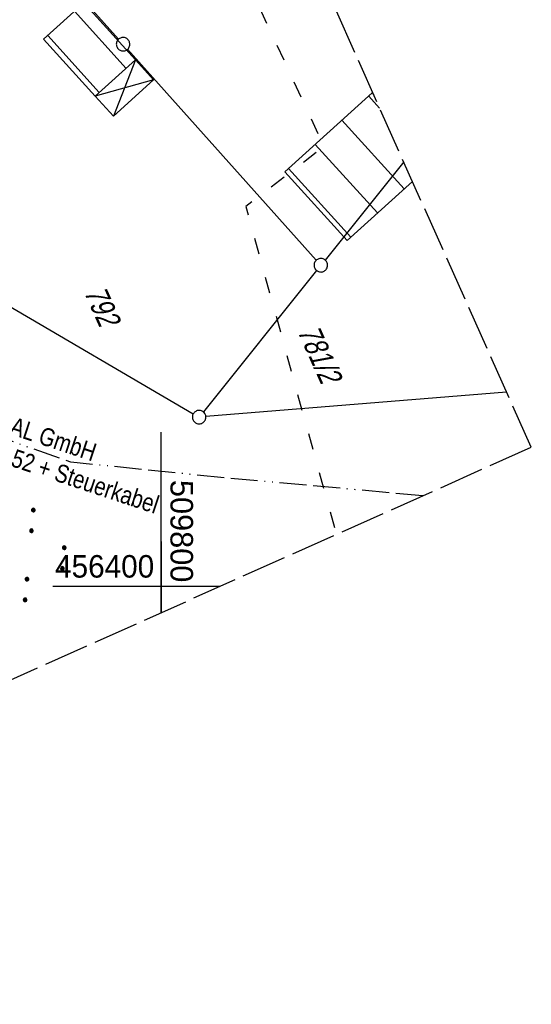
# Model space of a CAD drawing. Extents: x 509202 to 509841, y 456298 to 457260.
# Tile 29 of 56: x 509784 to 509841, y 456354 to 456463. Entities that reach past the tile are written whole.
import ezdxf

# ---------------------------------------------------------------- set-up
doc = ezdxf.new("R2010")
doc.units = 0
doc.header["$LTSCALE"] = 10
doc.header["$MEASUREMENT"] = 0
for name, pattern in [('ACAD_ISO03W100', [30, 12, -18]), ('ACAD_ISO13W100', [36, 12, -3, 12, -3, 0, -3, 0, -3]), ('LT00', [0]), ('LT14', [0.6, 0.5, -0.1])]:
    doc.linetypes.add(name, pattern=pattern)
doc.layers.get('0').update_dxf_attribs({"linetype": 'LT00'})
doc.layers.add('-BLATT_114-RAND', color=7, linetype='LT14', plot=False)
for name, color, linetype in [('DFK_BEB_SCHR', 254, 'LT00'), ('DFK_BEBAUUNG', 250, 'LT00'), ('DFK_FLUR_NR', 250, 'LT00'), ('DFK_GZPKT', 250, 'LT00'), ('DFK_KATASTER', 250, 'LT00'), ('DFK_NUTZUNG', 250, 'LT00'), ('GASLTG', 250, 'ACAD_ISO13W100'), ('GASLTG_TEXT', 250, 'Continuous'), ('V114_RASTER', 250, 'LT00'), ('V115_RASTER', 250, 'LT00'), ('WASSERLTG', 130, 'ACAD_ISO03W100')]:
    doc.layers.add(name, color=color, linetype=linetype)
doc.styles.get("Standard").update_dxf_attribs({"font": 'ARIAL.TTF'})
doc.styles.add('Versorgungsltg', font='ARIAL.TTF', dxfattribs={"width": 0.8, "height": 2})

# ---------------------------------------------------------------- blocks, each defined once
blk = doc.blocks.new('SYMB7010')
at = {"color": 0, "linetype": 'ByBlock'}
for points in [[(-0.031408, 0.499213), (-0.093728, 0.49134), (-0.15457, 0.475719), (-0.212975, 0.452595), (-0.268021, 0.422333), (-0.31884, 0.385411), (-0.36463, 0.342411), (-0.40467, 0.29401), (-0.438329, 0.240973), (-0.465074, 0.184136), (-0.484486, 0.124395), (-0.496256, 0.062692), (-0.5002, 0)], [(-0.5002, 0), (-0.496256, -0.062692), (-0.484486, -0.124395), (-0.465075, -0.184136), (-0.438329, -0.240973), (-0.404671, -0.29401), (-0.36463, -0.342411), (-0.31884, -0.385411), (-0.268021, -0.422333), (-0.212975, -0.452595), (-0.154571, -0.475719), (-0.093728, -0.49134), (-0.031408, -0.499213), (0.031408, -0.499213)], [(0.5002, 0), (0.496256, 0.062692), (0.484485, 0.124395), (0.465074, 0.184136), (0.438329, 0.240973), (0.40467, 0.29401), (0.36463, 0.342411), (0.31884, 0.385411), (0.268021, 0.422333), (0.212975, 0.452595), (0.15457, 0.475719), (0.093728, 0.49134), (0.031408, 0.499213), (-0.031408, 0.499213)], [(0.031408, -0.499213), (0.093728, -0.491341), (0.15457, -0.475719), (0.212975, -0.452595), (0.268021, -0.422333), (0.31884, -0.385411), (0.36463, -0.342411), (0.404671, -0.294011), (0.438329, -0.240974), (0.465075, -0.184136), (0.484486, -0.124395), (0.496256, -0.062692), (0.500201, 0)]]:
    blk.add_lwpolyline(points, dxfattribs=at)
blk = doc.blocks.new('SYMB7111')
at = {"color": 0, "linetype": 'ByBlock'}
for p, q in [((-0.13, 0.202919), (-0.13, 0.177081)), ((-0.125, 0.172895), (-0.125, 0.207105)), ((-0.12, 0.209164), (-0.12, 0.170836)), ((-0.115, 0.170204), (-0.115, 0.209796)), ((-0.11, 0.209164), (-0.11, 0.170836)), ((-0.105, 0.172895), (-0.105, 0.207105)), ((-0.1, 0.202919), (-0.1, 0.177081)), ((-0.095, 0.189874), (-0.095, 0.190146)), ((0.1, 0.202919), (0.1, 0.177081)), ((0.105, 0.172895), (0.105, 0.207105)), ((0.11, 0.209164), (0.11, 0.170836)), ((0.115, 0.170204), (0.115, 0.209796)), ((0.12, 0.209164), (0.12, 0.170836)), ((0.125, 0.172895), (0.125, 0.207105)), ((0.13, 0.202919), (0.13, 0.177081)), ((0.135, 0.189874), (0.135, 0.190146)), ((-0.515, -0.177081), (-0.515, -0.202919)), ((-0.51, -0.207105), (-0.51, -0.172895)), ((-0.505, -0.170836), (-0.505, -0.209164)), ((-0.5, -0.209796), (-0.5, -0.170204)), ((-0.495, -0.170836), (-0.495, -0.209164)), ((-0.49, -0.207105), (-0.49, -0.172895)), ((-0.485, -0.177081), (-0.485, -0.202919)), ((-0.48, -0.190126), (-0.48, -0.189854)), ((-0.285, -0.177081), (-0.285, -0.202919)), ((-0.28, -0.207105), (-0.28, -0.172895)), ((-0.275, -0.170836), (-0.275, -0.209164)), ((-0.27, -0.209796), (-0.27, -0.170204)), ((-0.265, -0.170836), (-0.265, -0.209164)), ((-0.26, -0.207105), (-0.26, -0.172895)), ((-0.255, -0.177081), (-0.255, -0.202919)), ((-0.25, -0.190126), (-0.25, -0.189854)), ((0.255, -0.177081), (0.255, -0.202919)), ((0.26, -0.207105), (0.26, -0.172895)), ((0.265, -0.170836), (0.265, -0.209164)), ((0.27, -0.209796), (0.27, -0.170204)), ((0.275, -0.170836), (0.275, -0.209164)), ((0.28, -0.207105), (0.28, -0.172895)), ((0.285, -0.177081), (0.285, -0.202919)), ((0.29, -0.190126), (0.29, -0.189854)), ((0.485, -0.177081), (0.485, -0.202919)), ((0.49, -0.207105), (0.49, -0.172895)), ((0.495, -0.170836), (0.495, -0.209164)), ((0.5, -0.209796), (0.5, -0.170204)), ((0.505, -0.170836), (0.505, -0.209164)), ((0.51, -0.207105), (0.51, -0.172895)), ((0.515, -0.177081), (0.515, -0.202919)), ((0.52, -0.190126), (0.52, -0.189854))]:
    blk.add_line(p, q, dxfattribs=at)
for points in [[(-0.095, 0.19), (-0.096981, 0.198678), (-0.10253, 0.205637), (-0.11055, 0.209499), (-0.11945, 0.209499), (-0.12747, 0.205637), (-0.133019, 0.198678), (-0.135, 0.19), (-0.133019, 0.181322), (-0.12747, 0.174363), (-0.11945, 0.170501), (-0.11055, 0.170501), (-0.10253, 0.174363), (-0.096981, 0.181322), (-0.095, 0.19)], [(0.135, 0.19), (0.133019, 0.198678), (0.12747, 0.205637), (0.11945, 0.209499), (0.11055, 0.209499), (0.10253, 0.205637), (0.096981, 0.198678), (0.095, 0.19), (0.096981, 0.181322), (0.10253, 0.174363), (0.11055, 0.170501), (0.11945, 0.170501), (0.12747, 0.174363), (0.133019, 0.181322), (0.135, 0.19)], [(-0.48, -0.19), (-0.481981, -0.181322), (-0.48753, -0.174363), (-0.49555, -0.170501), (-0.50445, -0.170501), (-0.51247, -0.174363), (-0.518019, -0.181322), (-0.52, -0.19), (-0.518019, -0.198678), (-0.51247, -0.205637), (-0.50445, -0.209499), (-0.49555, -0.209499), (-0.48753, -0.205637), (-0.481981, -0.198678), (-0.48, -0.19)], [(-0.25, -0.19), (-0.251981, -0.181322), (-0.25753, -0.174363), (-0.26555, -0.170501), (-0.27445, -0.170501), (-0.28247, -0.174363), (-0.288019, -0.181322), (-0.29, -0.19), (-0.288019, -0.198678), (-0.28247, -0.205637), (-0.27445, -0.209499), (-0.26555, -0.209499), (-0.25753, -0.205637), (-0.251981, -0.198678), (-0.25, -0.19)], [(0.29, -0.19), (0.288019, -0.181322), (0.28247, -0.174363), (0.27445, -0.170501), (0.26555, -0.170501), (0.25753, -0.174363), (0.251981, -0.181322), (0.25, -0.19), (0.251981, -0.198678), (0.25753, -0.205637), (0.26555, -0.209499), (0.27445, -0.209499), (0.28247, -0.205637), (0.288019, -0.198678), (0.29, -0.19)], [(0.52, -0.19), (0.518019, -0.181322), (0.51247, -0.174363), (0.50445, -0.170501), (0.49555, -0.170501), (0.48753, -0.174363), (0.481981, -0.181322), (0.48, -0.19), (0.481981, -0.198678), (0.48753, -0.205637), (0.49555, -0.209499), (0.50445, -0.209499), (0.51247, -0.205637), (0.518019, -0.198678), (0.52, -0.19)]]:
    blk.add_lwpolyline(points, dxfattribs=at)

msp = doc.modelspace()

# ---------------------------------------------------------------- linework, layer by layer
at = {"layer": '-BLATT_114-RAND'}
msp.add_lwpolyline([(509201.6, 457142.83), (509579.07, 456298.35), (509841.09, 456415.47), (509463.62, 457259.94), (509201.6, 457142.83)], dxfattribs=at)
at = {"layer": 'DFK_BEB_SCHR'}
for p, q in [((509796.12, 456457.52), (509790.4, 456463.86)), ((509787.43, 456461.18), (509793.14, 456454.85)), ((509824.26, 456453.11), (509823.05, 456454.45)), ((509820.08, 456451.76), (509826.98, 456444.15)), ((509824.02, 456441.47), (509817.12, 456449.08)), ((509814.15, 456446.4), (509821.06, 456438.78))]:
    msp.add_line(p, q, dxfattribs=at)
at = {"layer": 'DFK_BEBAUUNG'}
for p, q in [((509797.16, 456458.46), (509792.69, 456454.44)), ((509797.16, 456458.46), (509794.72, 456452.2)), ((509799.16, 456456.24), (509797.16, 456458.46)), ((509799.16, 456456.24), (509792.69, 456454.44)), ((509799.16, 456456.24), (509794.72, 456452.2)), ((509794.72, 456452.2), (509792.69, 456454.44))]:
    msp.add_line(p, q, dxfattribs=at)
for points in [[(509791.44, 456464.8), (509797.16, 456458.46), (509792.69, 456454.44), (509786.97, 456460.77), (509791.44, 456464.8)], [(509820.66, 456438.42), (509813.75, 456446.04), (509823.43, 456454.79), (509823.59, 456454.61)], [(509827.9, 456444.98), (509820.66, 456438.42)]]:
    msp.add_lwpolyline(points, dxfattribs=at)
at = {"layer": 'DFK_KATASTER'}
for p, q in [((509771.73, 456487.1), (509795.29, 456460.76)), ((509817.23, 456436.23), (509796.29, 456459.64)), ((509826.93, 456447.13), (509818.2, 456436.25)), ((509763.59, 456442.61), (509803.58, 456419.19)), ((509817.26, 456435.08), (509804.7, 456419.39)), ((509838.35, 456421.58), (509804.98, 456418.87))]:
    msp.add_line(p, q, dxfattribs=at)
at = {"layer": 'GASLTG', "ltscale": 0.025, "flags": 128}
msp.add_lwpolyline([(509829.05, 456410.08), (509807.3, 456412.05), (509789.98, 456413.81), (509774.82, 456419.17), (509766.39, 456422.23), (509738.9, 456433.05), (509727.44, 456437.39), (509716.4, 456441.38), (509714.46, 456442.49), (509712.52, 456444.06), (509711.69, 456445.17), (509710.39, 456447.29), (509710.12, 456447.84), (509707.43, 456463.2), (509703.17, 456486.62), (509700.03, 456503.74), (509695.3, 456517.63), (509660.74, 456605.49), (509644.63, 456646.79), (509625.11, 456688.1), (509611.58, 456717.09), (509598.91, 456743.71), (509583.86, 456775.73), (509577.78, 456788.27), (509575.75, 456792.15), (509573.39, 456796.12), (509571.87, 456798.39), (509568.66, 456802.78), (509566.12, 456805.31), (509562.02, 456810.49), (509557.86, 456814.29), (509554.89, 456815.36), (509551.68, 456816.19), (509546.33, 456814.89), (509541.7, 456813.11), (509537.06, 456811.44), (509532.54, 456809.66), (509521.11, 456805.73), (509506.62, 456800.5), (509498.77, 456797.65), (509491.41, 456795.04), (509485.35, 456793.31), (509463.97, 456803.44), (509456.34, 456807.11), (509424.84, 456821.9), (509379.51, 456843.53), (509347.48, 456858.14), (509325.98, 456868.7), (509323.62, 456869.85)], dxfattribs=at)
at = {"layer": 'V114_RASTER'}
for p, q in [((509800, 456397.1), (509800, 456417.16)), ((509806.49, 456400), (509787.99, 456400))]:
    msp.add_line(p, q, dxfattribs=at)
at = {"layer": 'V115_RASTER'}
for p, q in [((509800, 456405), (509800, 456397.1)), ((509805, 456400), (509795, 456400)), ((509806.49, 456400), (509806.39, 456400))]:
    msp.add_line(p, q, dxfattribs=at)
at = {"layer": 'WASSERLTG', "ltscale": 0.015, "flags": 128}
msp.add_lwpolyline([(509811.86, 456471.59), (509808.96, 456468.47), (509818.09, 456448.84), (509809.4, 456442.2), (509819.45, 456405.8)], dxfattribs=at)

# ---------------------------------------------------------------- block references
at = {"layer": 'DFK_GZPKT', "xscale": 1.500000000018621, "yscale": 1.5, "zscale": 1.5, "rotation": 264.7377099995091}
for p in [(509795.79, 456460.2), (509817.73, 456435.67), (509804.23, 456418.81)]:
    msp.add_blockref('SYMB7010', p, dxfattribs=at)
at = {"layer": 'DFK_NUTZUNG', "xscale": 9.999999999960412, "yscale": 10, "zscale": 10, "rotation": 264.7377000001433}
msp.add_blockref('SYMB7111', (509787.27, 456403.34), dxfattribs=at)

# ---------------------------------------------------------------- texts
at = {"layer": 'DFK_FLUR_NR', "oblique": 13.754, "width": 0.75}
for s, p in [('792', (509791.42, 456432.69)), ('781/2', (509815.11, 456428.35))]:
    msp.add_text(s, height=2.5, rotation=294.084, dxfattribs=at).set_placement(p)
at = {"layer": 'GASLTG_TEXT', "insert": (509785.11, 456415.58), "char_height": 2, "attachment_point": 5, "rotation": 341.6365, "style": 'Versorgungsltg'}
msp.add_mtext('{\\fArial|b0|i0|c238|p34;MEGAL GmbH}\\PG DN 800 LNr.52 + Steuerkabel', dxfattribs=at)
at = {"layer": 'V114_RASTER'}
for s, rotation, width, p in [(' 509800', -89.9999, 0.976, (509801.05, 456412.79)), (' 456400', 0.0001, 0.944, (509787.33, 456401))]:
    msp.add_text(s, height=2.5, rotation=rotation, dxfattribs=dict(at, width=width)).set_placement(p)

doc.saveas('drawing.dxf')
